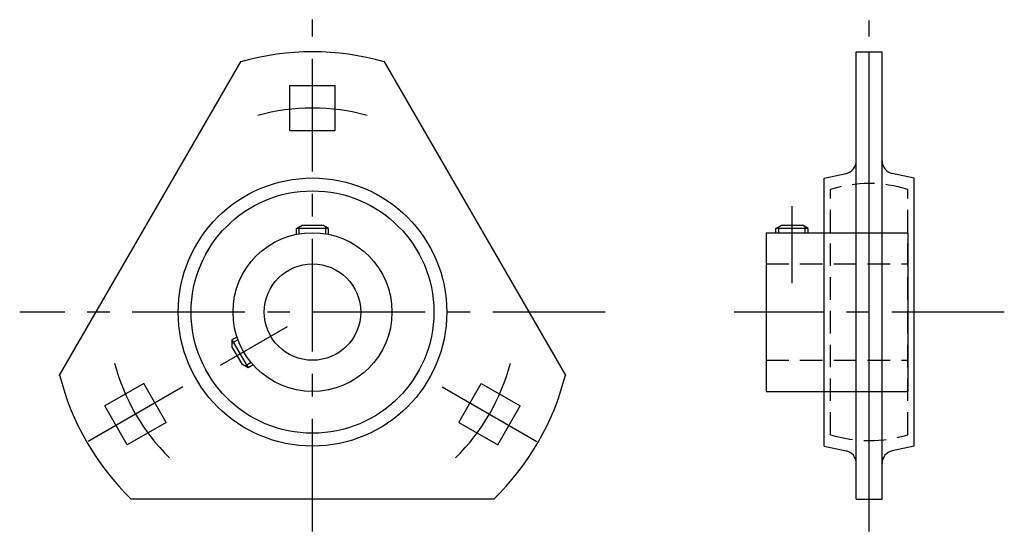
# Model space of a CAD drawing. Extents: x -45 to 108, y -34 to 45.
import ezdxf

# ---------------------------------------------------------------- set-up
doc = ezdxf.new("R2010")
doc.units = 0
doc.header["$LTSCALE"] = 14
doc.linetypes.add('CENTER', pattern=[2, 1.25, -0.25, 0.25, -0.25])
doc.linetypes.add('HIDDEN', pattern=[0.375, 0.25, -0.125])
doc.layers.get('0').update_dxf_attribs({"linetype": 'CONTINUOUS'})
doc.layers.add('CENTER', color=1, linetype='CENTER')
doc.layers.add('HIDDEN', color=3, linetype='HIDDEN')

msp = doc.modelspace()

# ---------------------------------------------------------------- linework, layer by layer
for p, q in [((84.5, -29.23), (84.5, 40.39)), ((84.5, 40.39), (88.5, 40.39)), ((86.5, -29.23), (86.5, 40.39)), ((88.5, -29.23), (88.5, 40.39)), ((-39.35, -10.04), (-11.08, 38.93)), ((11.08, 38.93), (39.35, -10.04)), ((-3.5, 28.14), (-3.5, 35.14)), ((-3.5, 35.14), (3.5, 35.14)), ((3.5, 28.14), (3.5, 35.14)), ((-3.5, 28.14), (3.5, 28.14)), ((79.5, 20.74), (82.91, 21.46)), ((93.5, 20.74), (90.09, 21.46)), ((79.5, -20.97), (79.5, 20.74)), ((93.5, -20.97), (93.5, 20.74)), ((-2.5, 12.89), (-1.63, 13.39)), ((2.5, 12.89), (-2.5, 12.89)), ((-2.5, 11.98), (-2.5, 12.89)), ((-2.05, 12.06), (-2.05, 13.15)), ((-1.63, 13.39), (1.63, 13.39)), ((2.5, 12.89), (1.63, 13.39)), ((2.05, 12.06), (2.05, 13.15)), ((2.5, 11.98), (2.5, 12.89)), ((72, 12.89), (72.87, 13.39)), ((77, 12.89), (72, 12.89)), ((72, 12.24), (72, 12.89)), ((72.45, 12.24), (72.45, 13.15)), ((72.87, 13.39), (76.13, 13.39)), ((77, 12.89), (76.13, 13.39)), ((76.55, 12.24), (76.55, 13.15)), ((77, 12.24), (77, 12.89)), ((70.5, 12.24), (92.5, 12.24)), ((70.5, 12.24), (70.5, -12.46)), ((92.5, 12.24), (92.5, -12.46)), ((-11.72, -4), (-12.51, -4.45)), ((-11.57, -4.43), (-12.51, -4.97)), ((-12.51, -4.45), (-12.51, -5.45)), ((-12.51, -4.45), (-10.01, -8.78)), ((-10.87, -8.28), (-12.51, -5.45)), ((-10.01, -8.78), (-10.87, -8.28)), ((-9.52, -7.98), (-10.46, -8.52)), ((-9.22, -8.33), (-10.01, -8.78)), ((-26.22, -11.21), (-32.28, -14.71)), ((-22.72, -17.27), (-26.22, -11.21)), ((22.72, -17.27), (26.22, -11.21)), ((26.22, -11.21), (32.28, -14.71)), ((70.5, -12.46), (92.5, -12.46)), ((-28.78, -20.77), (-32.28, -14.71)), ((28.78, -20.77), (32.28, -14.71)), ((-22.72, -17.27), (-28.78, -20.77)), ((22.72, -17.27), (28.78, -20.77)), ((79.5, -20.97), (82.91, -21.69)), ((93.5, -20.97), (90.09, -21.69)), ((28.27, -29.23), (-28.27, -29.23)), ((84.5, -29.23), (88.5, -29.23))]:
    msp.add_line(p, q)
for radius in [20.86, 18.86, 12.35, 7.5]:
    msp.add_circle((0, -0.11), radius)
for centre, radius, start, end in [((0, -0.11), 40.5, 74.0383, 105.9617), ((82.5, 23.42), 2, 281.8965, 0), ((90.5, 23.42), 2, 180, 258.1035), ((0, -0.11), 40.5, 194.0383, 225.9617), ((0, -0.11), 40.5, 314.0383, 345.9617), ((82.5, -23.65), 2, 0, 78.1035), ((90.5, -23.65), 2, 101.8965, 180)]:
    msp.add_arc(centre, radius, start, end)
at = {"layer": 'CENTER'}
for p, q in [((0, -34.23), (0, 45.39)), ((86.5, -34.23), (86.5, 45.27)), ((74.5, 16.39), (74.5, 4.39)), ((45.5, -0.11), (-45.5, -0.11)), ((107.5, -0.11), (65.5, -0.11)), ((-14.29, -8.36), (-3.9, -2.36)), ((-20.14, -11.74), (-34.86, -20.24)), ((20.14, -11.74), (34.86, -20.24))]:
    msp.add_line(p, q, dxfattribs=at)
for start, end in [(74.4716, 105.5284), (194.4716, 225.5284), (314.4716, 345.5284)]:
    msp.add_arc((0, -0.11), 31.75, start, end, dxfattribs=at)
at = {"layer": 'HIDDEN'}
for p, q in [((80.5, -19.19), (80.5, 18.96)), ((92.5, -19.19), (92.5, 18.96)), ((70.5, 7.39), (92.5, 7.39)), ((70.5, -7.61), (92.5, -7.61))]:
    msp.add_line(p, q, dxfattribs=at)
for start, end in [(72.5424, 107.4576), (252.5424, 287.4576)]:
    msp.add_arc((86.5, -0.11), 20, start, end, dxfattribs=at)

doc.saveas('drawing.dxf')
